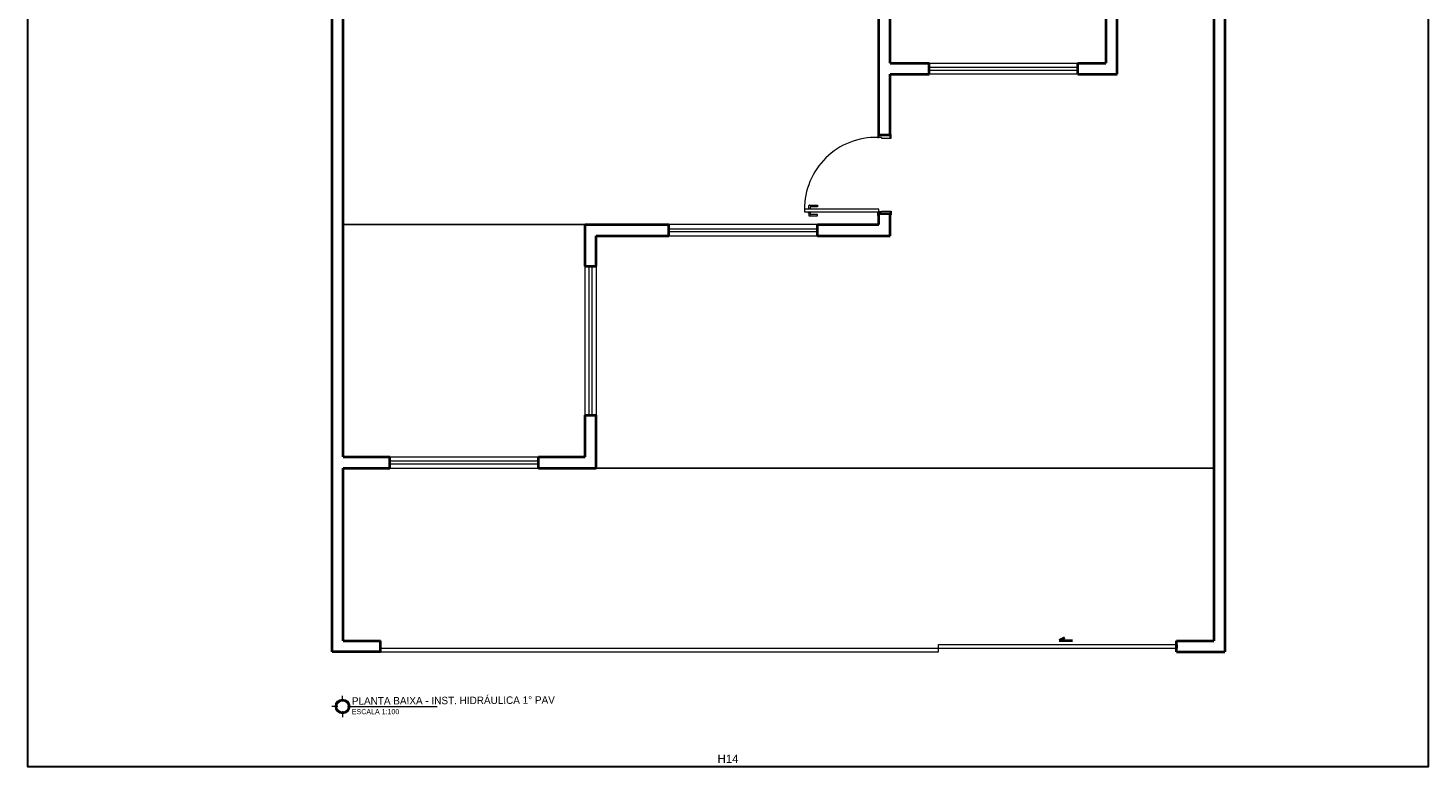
# Model space of a CAD drawing. Header units: millimetres. Extents: x 26 to 1362, y 24 to 358.
# Tile 116 of 256: x 686 to 705, y 146 to 156. Entities that reach past the tile are written whole.
import ezdxf

# ---------------------------------------------------------------- set-up
doc = ezdxf.new("R2010")
doc.units = ezdxf.units.MM
doc.linetypes.add('HIDDEN2', pattern=[4.7625, 3.175, -1.5875])
doc.layers.add('ARQ-PISO', color=8, linetype='Continuous')
for name, color, linetype, lineweight in [('DI-Detalhes', 1, 'Continuous', 30), ('MB_ALVENARIA', 7, 'Continuous', 40), ('MB_ESQUADRIA', 7, 'Continuous', 5), ('MB_TEXTO_0', 7, 'Continuous', 13), ('Símbolos', 7, 'Continuous', 20), ('Textos', 7, 'Continuous', 5)]:
    doc.layers.add(name, color=color, linetype=linetype, lineweight=lineweight)
doc.styles.add('arial', font='arial.ttf')
doc.styles.add('AVANT', font='txt')

# ---------------------------------------------------------------- blocks, each defined once
blk = doc.blocks.new('NOMENCLATURA')
at = {"layer": 'Símbolos', "lineweight": 20}
for p, q in [((-0.519, 0.297), (-0.519, 0.656)), ((-0.222, 0), (-0.012, 0)), ((-0.816, 0), (-1.175, 0)), ((-0.519, -0.297), (-0.519, -0.656))]:
    blk.add_line(p, q, dxfattribs=at)
for radius in [0.449, 0.355]:
    blk.add_circle((-0.519, 0), radius, dxfattribs=at)
at = {"layer": 'Símbolos', "lineweight": 0}
for radius in [0.424, 0.38]:
    blk.add_circle((-0.519, 0), radius, dxfattribs=at)

msp = doc.modelspace()

# ---------------------------------------------------------------- linework, layer by layer
at = {"layer": 'ARQ-PISO'}
for points in [[(693.3431, 153.1843), (690.0931, 153.1843)], [(693.4931, 149.9143), (701.7931, 149.9143)]]:
    msp.add_lwpolyline(points, dxfattribs=at)
at = {"layer": 'DI-Detalhes'}
msp.add_lwpolyline([(685.8544, 176.6266), (704.6736, 176.6266), (704.6736, 145.8982), (685.8544, 145.8982), (685.8544, 176.6266)], dxfattribs=at)
at = {"layer": 'MB_ALVENARIA'}
for p, q in [((689.9431, 147.4443), (689.9431, 192.3643)), ((701.7931, 171.8043), (701.7931, 147.5943)), ((700.4931, 155.2043), (700.4931, 158.2543)), ((690.0931, 150.0643), (690.0931, 156.9843)), ((697.4431, 155.3543), (697.9681, 155.3543)), ((699.9681, 155.3543), (700.3431, 155.3543)), ((697.4431, 154.3843), (697.4431, 155.2043)), ((697.4431, 155.2043), (697.9681, 155.2043)), ((699.9681, 155.2043), (700.4931, 155.2043)), ((697.2931, 154.3843), (697.2931, 154.8843)), ((697.2931, 153.1843), (697.2931, 153.3343)), ((697.4431, 153.0343), (697.4431, 153.3343)), ((693.3431, 152.6243), (693.3431, 153.1843)), ((693.3431, 153.1843), (694.4681, 153.1843)), ((693.4931, 152.6243), (693.4931, 153.0343)), ((693.4931, 153.0343), (694.4681, 153.0343)), ((696.4681, 153.1843), (697.2931, 153.1843)), ((696.4681, 153.0343), (697.4431, 153.0343)), ((693.3431, 150.0643), (693.3431, 150.6243)), ((693.4931, 149.9143), (693.4931, 150.6243)), ((690.0931, 150.0643), (690.7181, 150.0643)), ((692.7181, 150.0643), (693.3431, 150.0643)), ((690.0931, 147.5943), (690.0931, 149.9143)), ((690.0931, 149.9143), (690.7181, 149.9143)), ((692.7181, 149.9143), (693.4931, 149.9143)), ((690.0931, 147.5943), (690.5931, 147.5943)), ((690.5931, 147.4443), (690.5931, 147.5943)), ((699.7884, 147.6315), (699.7135, 147.596)), ((699.7135, 147.596), (699.8939, 147.596)), ((701.2931, 147.5943), (701.7931, 147.5943)), ((701.2931, 147.4443), (701.2931, 147.5943)), ((701.2931, 147.5443), (701.2931, 147.4943)), ((690.5931, 147.4443), (689.9431, 147.4443)), ((701.2931, 147.4443), (701.9431, 147.4443))]:
    msp.add_line(p, q, dxfattribs=at)
at = {"layer": 'MB_ALVENARIA', "linetype": 'Continuous'}
msp.add_line((701.9431, 171.8043), (701.9431, 147.4443), dxfattribs=at)
at = {"layer": 'MB_ALVENARIA'}
for points in [[(697.2931, 154.8843), (697.2931, 160.1843)], [(697.4431, 155.3543), (697.4431, 160.1768)], [(700.3431, 158.2543), (700.3431, 155.3543)], [(697.9681, 155.2043), (697.9681, 155.3543)], [(699.9681, 155.2043), (699.9681, 155.3543)], [(697.4431, 154.3843), (697.2931, 154.3843)], [(697.2931, 153.1843), (697.2931, 153.3343), (697.4431, 153.3343)], [(694.4681, 153.0343), (694.4681, 153.1843)], [(696.4681, 153.0343), (696.4681, 153.1843)], [(693.3431, 152.6243), (693.4931, 152.6243)], [(693.3431, 150.6243), (693.4931, 150.6243)], [(690.7181, 149.9143), (690.7181, 150.0643)], [(692.7181, 149.9143), (692.7181, 150.0643)]]:
    msp.add_lwpolyline(points, dxfattribs=at)
at = {"layer": 'MB_ESQUADRIA'}
for p, q in [((697.2931, 154.3543), (697.2931, 154.3794)), ((697.3281, 154.3544), (697.2931, 154.3544)), ((697.3281, 154.3544), (697.3281, 154.3444)), ((697.3281, 154.3443), (697.4431, 154.3444)), ((697.4431, 154.3444), (697.4431, 154.3794)), ((696.336, 153.3898), (696.336, 153.3961)), ((696.336, 153.3961), (696.3786, 153.3961)), ((696.3485, 153.3961), (696.3486, 153.4347)), ((696.3586, 153.4447), (696.4656, 153.4447)), ((696.3686, 153.4197), (696.3685, 153.3961)), ((696.4656, 153.4247), (696.3736, 153.4247)), ((696.3786, 153.3961), (696.3786, 153.3897)), ((696.4656, 153.4447), (696.4656, 153.4247)), ((696.336, 153.3548), (696.336, 153.3484)), ((696.336, 153.3484), (696.3786, 153.3484)), ((696.3485, 153.3484), (696.3485, 153.3098)), ((696.3585, 153.2998), (696.4655, 153.2997)), ((696.3685, 153.3248), (696.3685, 153.3484)), ((696.4655, 153.3197), (696.3735, 153.3198)), ((696.3786, 153.3484), (696.3786, 153.3547)), ((696.4655, 153.2997), (696.4655, 153.3197)), ((697.2931, 153.3544), (697.2931, 153.3294)), ((697.3281, 153.3544), (697.2931, 153.3544)), ((697.2931, 153.3544), (697.2931, 153.3294)), ((697.3281, 153.3544), (697.2931, 153.3544)), ((697.3281, 153.3644), (697.4431, 153.3643)), ((697.3281, 153.3544), (697.3281, 153.3644)), ((697.3281, 153.3644), (697.4431, 153.3643)), ((697.3281, 153.3544), (697.3281, 153.3644)), ((697.4431, 153.3643), (697.4431, 153.3293)), ((697.4431, 153.3643), (697.4431, 153.3293)), ((698.0931, 147.4443), (698.0931, 147.5443)), ((698.0931, 147.5443), (701.2931, 147.5443)), ((690.5931, 147.4943), (701.2931, 147.4943)), ((690.5931, 147.4443), (698.0931, 147.4443))]:
    msp.add_line(p, q, dxfattribs=at)
at = {"layer": 'MB_ESQUADRIA', "linetype": 'HIDDEN2'}
for points in [[(697.9681, 155.3543), (699.9681, 155.3543)], [(697.9681, 155.2993), (699.9681, 155.2993)], [(697.9681, 155.2593), (699.9681, 155.2593)], [(699.9681, 155.2043), (697.9681, 155.2043)], [(696.4681, 153.1843), (694.4681, 153.1843)], [(694.4681, 153.1293), (696.4681, 153.1293)], [(694.4681, 153.0893), (696.4681, 153.0893)], [(694.4681, 153.0343), (696.4681, 153.0343)], [(693.3431, 150.6243), (693.3431, 152.6243)], [(693.3981, 150.6243), (693.3981, 152.6243)], [(693.4381, 150.6243), (693.4381, 152.6243)], [(693.4931, 152.6243), (693.4931, 150.6243)], [(690.7181, 150.0643), (692.7181, 150.0643)], [(690.7181, 150.0093), (692.7181, 150.0093)], [(690.7181, 149.9693), (692.7181, 149.9693)], [(690.7181, 149.9143), (692.7181, 149.9143)]]:
    msp.add_lwpolyline(points, dxfattribs=at)
at = {"layer": 'MB_ESQUADRIA'}
for points in [[(697.2931, 154.3794), (697.2931, 154.4043), (697.2781, 154.4043), (697.2781, 154.3543), (697.2931, 154.3543), (697.2931, 154.3544)], [(697.4431, 154.3444), (697.4581, 154.3444), (697.4581, 154.3944), (697.4431, 154.3944), (697.4431, 154.3794)], [(697.2931, 153.3294), (697.2931, 153.3044), (697.2781, 153.3044), (697.2781, 153.3544), (697.2931, 153.3544), (697.2931, 153.3544)], [(697.2931, 153.3294), (697.2931, 153.3044), (697.2781, 153.3044), (697.2781, 153.3544), (697.2931, 153.3544), (697.2931, 153.3544)], [(697.4431, 153.3643), (697.4581, 153.3643), (697.4581, 153.3143), (697.4431, 153.3143), (697.4431, 153.3293)], [(697.4431, 153.3643), (697.4581, 153.3643), (697.4581, 153.3143), (697.4431, 153.3143), (697.4431, 153.3293)]]:
    msp.add_lwpolyline(points, dxfattribs=at)
msp.add_lwpolyline([(697.2931, 153.3894), (696.2931, 153.3894), (696.2931, 153.3544), (697.2931, 153.3544)], close=True, dxfattribs=at)
at = {"layer": 'MB_ESQUADRIA', "linetype": 'HIDDEN2'}
msp.add_arc((697.25, 153.3977), 0.957, 88.32181, 180.50129, dxfattribs=at)
at = {"layer": 'MB_ESQUADRIA'}
for centre, radius, start, end in [((696.3586, 153.4347), 0.01, 89.97107, 179.97107), ((696.3736, 153.4197), 0.005, 89.97107, 179.97107), ((696.3585, 153.3098), 0.01, 179.97107, 269.97107), ((696.3735, 153.3248), 0.005, 179.97107, 269.97107)]:
    msp.add_arc(centre, radius, start, end, dxfattribs=at)
at = {"layer": 'Símbolos', "ltscale": 5}
msp.add_line((690.1966, 146.7115), (691.3527, 146.7115), dxfattribs=at)

# ---------------------------------------------------------------- block references
at = {"layer": 'Símbolos', "ltscale": 5, "xscale": 0.2176850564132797, "yscale": 0.2176850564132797, "zscale": 0.2176850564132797}
msp.add_blockref('NOMENCLATURA', (690.1966, 146.7115), dxfattribs=at)

# ---------------------------------------------------------------- texts
at = {"layer": 'MB_TEXTO_0', "style": 'AVANT'}
msp.add_text('PLANTA BAIXA - INST. HIDRÁULICA 1° PAV', height=0.1, rotation=0.3, dxfattribs=at).set_placement((690.2079, 146.7347))
msp.add_text('ESCALA 1:100', height=0.068636, dxfattribs=at).set_placement((690.2079, 146.6073))
at = {"layer": 'Textos', "insert": (695.264, 145.9532), "char_height": 0.11, "width": 0.550342, "attachment_point": 8, "line_spacing_factor": 0.6, "style": 'arial'}
msp.add_mtext('H14', dxfattribs=at)

doc.saveas('drawing.dxf')
